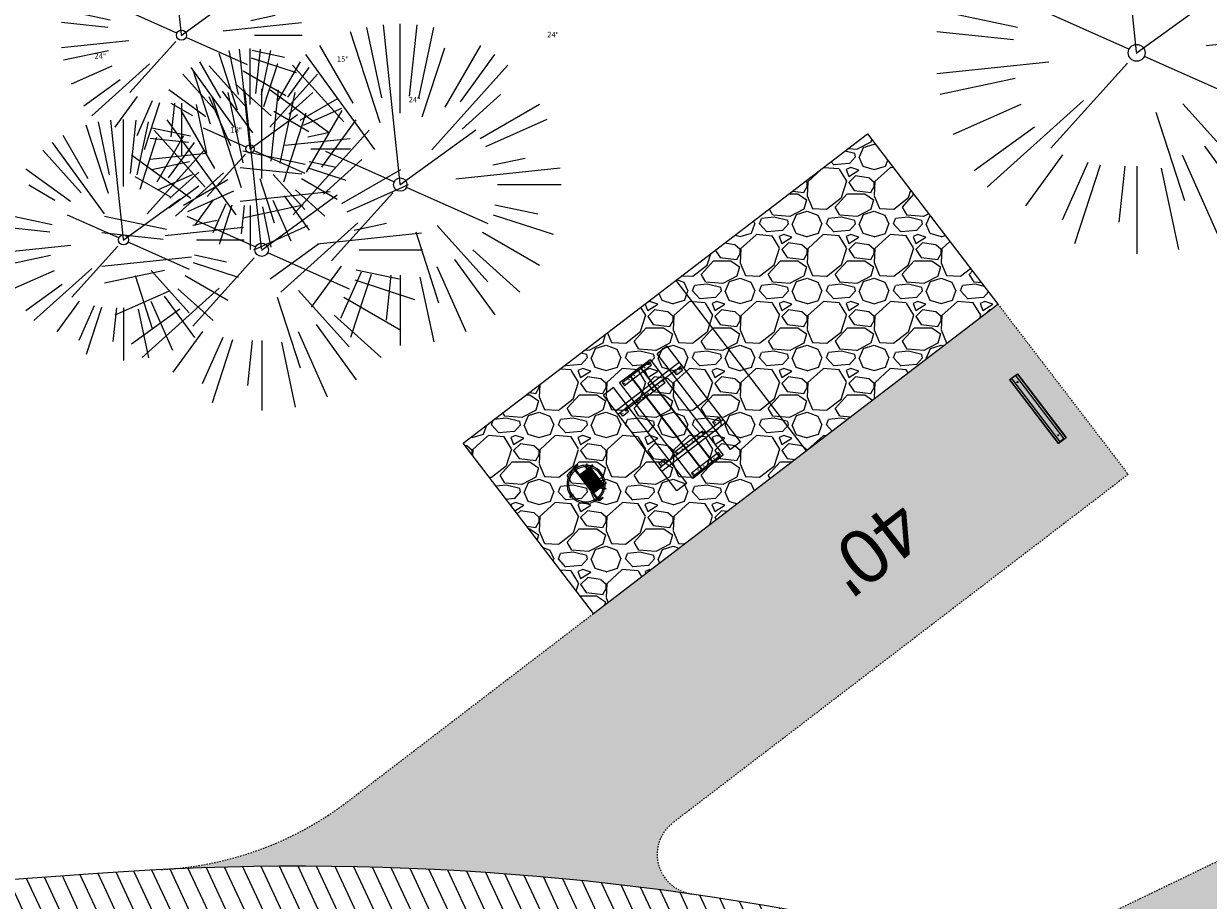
# Model space of a CAD drawing. Header units: feet. Extents: x 1134296 to 1140710, y 647902 to 649877.
# Tile 43 of 57: x 1134717 to 1134805, y 649015 to 649080. Entities that reach past the tile are written whole.
import ezdxf

# ---------------------------------------------------------------- set-up
doc = ezdxf.new("R2010")
doc.units = ezdxf.units.FT
doc.header["$MEASUREMENT"] = 0
doc.linetypes.add('RAD', pattern=[0.13, 0.08, -0.05])
for name, color, linetype, lineweight in [('-ANGLE-IRON', 8, 'Continuous', 25), ('V-SITE-VEGE', 55, 'Continuous', 18), ('V-SITE-VEGE-TEXT', 8, 'Continuous', 18)]:
    doc.layers.add(name, color=color, linetype=linetype, lineweight=lineweight)
for name, color, linetype in [('-BOLTS-LAGS-SCREWS', 7, 'Continuous'), ('-CONCRETE', 9, 'Continuous'), ('-HARDWARE', 7, 'Continuous'), ('-TIMBER', 5, 'Continuous'), ('C-CAMPSITE-PADS', 6, 'Continuous'), ('C-PRKG-ASPH', 8, 'Continuous'), ('C-PRKG-GRVL', 8, 'Continuous'), ('C-PRKG-WHEL-STOP', 9, 'Continuous'), ('C-ROAD-ASPHALT', 1, 'Continuous'), ('C-ROAD-GRVL', 1, 'RAD'), ('C-SWLK-GRVL-PATT', 8, 'Continuous'), ('G-XREF', 7, 'Continuous')]:
    doc.layers.add(name, color=color, linetype=linetype)
doc.styles.add('Arial', font='arial.ttf')
doc.styles.add('SEI-Dim & Leader', font='tahoma.ttf')
pattern_1 = [(37.50000000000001, (0, 0), (-0.06299335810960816, 1.926823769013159), [0, -1.52, 0, -1.7, 0, -1.625]), (7.499999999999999, (0, 0), (1.769776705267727, 2.82214606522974), [0, -0.82, 0, -1.37, 0, -0.525]), (327.5, (-1.23, 0), (3.114141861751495, 0.005659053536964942), [0, -0.5, 0, -1.8, 0, -2.35]), (317.5, (-1.23, 0), (3.006126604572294, 0.8776755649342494), [0, -0.25, 0, -1.18, 0, -1.35])]
pattern_2 = [(115, (0, 0), (-1.132884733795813, -0.5282728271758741), [])]

# ---------------------------------------------------------------- blocks, each defined once
blk = doc.blocks.new('V-SITE-VEGE-Coniferious Tree 2')
at = {"color": 0, "linetype": 'ByBlock'}
for p, q in [((-0.06264093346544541, 0.1926377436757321), (-0.1545378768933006, 0.4755369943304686)), ((-0.0574950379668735, 0.2703678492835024), (-0.1039851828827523, 0.4890788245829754)), ((-0.0003172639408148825, 0.0025937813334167), (-0.05229705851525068, 0.4972664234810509)), ((-3.601054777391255e-05, 0.2219193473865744), (-3.601054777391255e-05, 0.5000060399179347)), ((0.02890183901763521, 0.2753366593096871), (0.05222503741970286, 0.4972664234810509)), ((0.0571938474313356, 0.2692740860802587), (0.1039131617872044, 0.4890788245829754)), ((-0.1460065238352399, 0.2528363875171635), (-0.2500390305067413, 0.4330260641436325)), ((0.06850648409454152, 0.2109817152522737), (0.1382469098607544, 0.425630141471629)), ((0.139142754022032, 0.2410654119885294), (0.2499670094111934, 0.4330260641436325)), ((-0.07913071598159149, 0.1088658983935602), (-0.2939353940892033, 0.4045257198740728)), ((0.1868724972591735, 0.2572635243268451), (0.2938633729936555, 0.4045257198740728)), ((-0.1756943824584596, 0.1950752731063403), (-0.3346129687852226, 0.3715878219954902)), ((0.09777767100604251, 0.108636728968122), (0.3345409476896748, 0.3715878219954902)), ((-0.2201011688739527, 0.1598873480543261), (-0.4045617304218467, 0.2938993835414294)), ((0.1919663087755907, 0.1728666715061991), (0.3115823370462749, 0.2805763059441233)), ((0.2487690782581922, 0.143647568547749), (0.4329900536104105, 0.2500030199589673)), ((-0.2844040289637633, 0.1641894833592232), (-0.393144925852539, 0.2269610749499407)), ((0.2658942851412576, 0.1183972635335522), (0.4567507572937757, 0.2033670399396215)), ((-0.0009318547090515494, -0.0006770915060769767), (0.2349564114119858, 0.1707208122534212)), ((-0.2961437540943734, 0.06292784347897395), (-0.4891148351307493, 0.1039491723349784)), ((-0.01992166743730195, 0.008854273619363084), (-0.2318825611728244, 0.1032199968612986)), ((0.2872695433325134, 0.06106323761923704), (0.3884790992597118, 0.08257391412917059)), ((-0.3060292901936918, 0.03215663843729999), (-0.4973024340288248, 0.05226104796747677)), ((0.173080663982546, 0.01818771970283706), (0.497230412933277, 0.05226104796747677)), ((0.3024988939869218, 0), (0.4999700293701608, 0)), ((-0.2182782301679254, -0.02292736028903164), (-0.4973024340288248, -0.05226104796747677)), ((-0.02300503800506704, -0.02554197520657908), (-0.2137781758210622, -0.2373882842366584)), ((0.01849546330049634, -0.008260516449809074), (0.2719985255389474, -0.1211160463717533)), ((-0.302185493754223, -0.0642195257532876), (-0.4891148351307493, -0.1039491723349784)), ((0.2936342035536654, -0.06241742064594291), (0.4274066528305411, -0.09084484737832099)), ((0.2891445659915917, -0.09395946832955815), (0.4755009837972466, -0.1545018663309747)), ((-0.2881436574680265, -0.1282723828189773), (-0.4568227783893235, -0.2033670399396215)), ((-0.1320480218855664, -0.1188660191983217), (-0.3716238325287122, -0.3345769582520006)), ((0.04781873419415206, -0.1473038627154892), (0.1192466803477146, -0.3671294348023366)), ((0.1143820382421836, -0.1271057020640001), (0.2718110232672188, -0.301920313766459)), ((0.2555295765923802, -0.1475434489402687), (0.4329900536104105, -0.2500030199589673)), ((-0.254528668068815, -0.1848980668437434), (-0.4045617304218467, -0.2938993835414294)), ((0.2253521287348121, -0.2029399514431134), (0.3715518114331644, -0.3345769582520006)), ((0.1688618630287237, -0.2324611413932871), (0.2938633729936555, -0.4045257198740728)), ((-0.1842986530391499, -0.2536176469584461), (-0.2766747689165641, -0.3807650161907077)), ((0.1131111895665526, -0.2541280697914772), (0.2033310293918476, -0.4567867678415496)), ((-0.1213812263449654, -0.2725449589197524), (-0.1855903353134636, -0.4167758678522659)), ((-0.09098502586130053, -0.2799408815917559), (-0.1545378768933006, -0.4755369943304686)), ((-0.02966136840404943, -0.2817638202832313), (-0.04434904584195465, -0.4216092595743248)), ((-3.601054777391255e-05, -0.2817638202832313), (-3.601054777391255e-05, -0.5000060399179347)), ((0.06104806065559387, -0.2873055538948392), (0.1039131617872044, -0.4890788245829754))]:
    blk.add_line(p, q, dxfattribs=at)
blk.add_circle((-3.601054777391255e-05, 0), 0.02083358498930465)
blk = doc.blocks.new('C_XBASE-PACTOLA_02403811')
at = {"layer": 'V-SITE-VEGE'}
for p, xscale, yscale, zscale in [((1134799.621, 649077.804), 29.99963760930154, 29.99963760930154, 29.99963760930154), ((1134728.349, 649079.116), 17.99978256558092, 17.99978256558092, 17.99978256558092), ((1134733.468, 649070.628), 14.99981880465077, 14.99981880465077, 14.99981880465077), ((1134724.024, 649063.838), 17.99978256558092, 17.99978256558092, 17.99978256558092)]:
    blk.add_blockref('V-SITE-VEGE-Coniferious Tree 2', p, dxfattribs=dict(at, xscale=xscale, yscale=yscale, zscale=zscale))
at = {"layer": 'V-SITE-VEGE', "xscale": 23.99971008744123, "yscale": 23.99971008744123, "zscale": 23.99971008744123, "rotation": 8.537736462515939e-07}
for p in [(1134744.674, 649067.966), (1134734.334, 649063.103)]:
    blk.add_blockref('V-SITE-VEGE-Coniferious Tree 2', p, dxfattribs=at)
at = {"layer": 'V-SITE-VEGE-TEXT', "char_height": 0.4, "attachment_point": 7, "style": 'SEI-Dim & Leader'}
for s, insert in [('24"', (1134755.641125, 649078.966)), ('24"', (1134721.859125, 649077.362)), ('15"', (1134739.947453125, 649077.128)), ('24"', (1134745.301125, 649074.103)), ('18"', (1134731.99934375, 649071.838))]:
    blk.add_mtext(s, dxfattribs=dict(at, insert=insert))
blk = doc.blocks.new('Wheel_Stop')
for points in [[(-36, 6.75), (36, 6.75)], [(-36, -2.25), (-36, 6.75)], [(-35.625, 4.5), (-36, 6.75)], [(-35.625, 0), (-36, -2.25)], [(-35.955, 6.48), (35.955, 6.48)], [(-35.625, 4.5), (-35.625, 0)], [(-35.625, 4.5), (35.625, 4.5)], [(-35.625, 0), (35.625, 0)], [(35.625, 4.5), (36, 6.75)], [(35.625, 4.5), (35.625, 0)], [(35.625, 0), (36, -2.25)], [(36, -2.25), (36, 6.75)], [(-36, -2.25), (36, -2.25)], [(-35.955, -1.98), (35.955, -1.98)]]:
    blk.add_lwpolyline(points)
for centre in [(-30, 2.25), (30, 2.25)]:
    blk.add_circle(centre, 0.5)
blk = doc.blocks.new('10FT_Precast Table')
at = {"layer": '-ANGLE-IRON'}
for p, q in [((-28.53399626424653, 27.12499979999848), (-28.53399626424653, 33.62500020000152)), ((-28.53399626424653, 33.62500020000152), (-24.53403626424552, 33.62500020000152)), ((-24.53403626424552, 33.62500020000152), (-24.53403626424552, 27.12499979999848)), ((28.46604333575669, 27.12499979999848), (28.46604333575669, 33.62500020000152)), ((28.46604333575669, 33.62500020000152), (32.4660033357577, 33.62500020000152)), ((32.4660033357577, 33.62500020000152), (32.4660033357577, 27.12499979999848)), ((-24.53403626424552, 27.12499979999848), (-28.53399626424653, 27.12499979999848)), ((32.4660033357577, 27.12499979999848), (28.46604333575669, 27.12499979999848)), ((-49.49999999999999, 15.84066587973), (-52.49999999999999, 15.84066587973)), ((-52.49999999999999, 15.84066587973), (-52.49999999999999, -14.65933416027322)), ((-49.49999999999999, -14.65933416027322), (-49.49999999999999, 15.84066587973)), ((-25.53399626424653, 15.8406658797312), (-28.53399626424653, 15.8406658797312)), ((-28.53399626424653, 15.8406658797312), (-28.53399626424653, -14.65933416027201)), ((-25.53399626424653, -14.65933416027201), (-25.53399626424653, 15.8406658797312)), ((32.4660033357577, 15.84066587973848), (29.4660033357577, 15.84066587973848)), ((29.4660033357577, 15.84066587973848), (29.4660033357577, -14.65933416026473)), ((32.4660033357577, -14.65933416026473), (32.4660033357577, 15.84066587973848)), ((52.50000000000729, 15.8406658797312), (49.50000000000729, 15.8406658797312)), ((49.50000000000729, 15.8406658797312), (49.50000000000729, -14.65933416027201)), ((52.50000000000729, -14.65933416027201), (52.50000000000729, 15.8406658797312)), ((-52.49999999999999, -14.65933416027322), (-49.49999999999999, -14.65933416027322)), ((-28.53399626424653, -14.65933416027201), (-25.53399626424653, -14.65933416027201)), ((29.4660033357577, -14.65933416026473), (32.4660033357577, -14.65933416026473)), ((49.50000000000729, -14.65933416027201), (52.50000000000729, -14.65933416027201)), ((-28.53399626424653, -33.62500019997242), (-28.53399626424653, -27.12499979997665)), ((-28.53399626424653, -27.12499979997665), (-24.53403626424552, -27.12499979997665)), ((-24.53403626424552, -27.12499979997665), (-24.53403626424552, -33.62500019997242)), ((28.46604333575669, -33.62500019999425), (28.46604333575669, -27.1249997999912)), ((28.46604333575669, -27.1249997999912), (32.4660033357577, -27.1249997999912)), ((32.4660033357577, -27.1249997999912), (32.4660033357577, -33.62500019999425)), ((-24.53403626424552, -33.62500019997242), (-28.53399626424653, -33.62500019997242)), ((32.4660033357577, -33.62500019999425), (28.46604333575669, -33.62500019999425))]:
    blk.add_line(p, q, dxfattribs=at)
at = {"layer": '-BOLTS-LAGS-SCREWS'}
for centre in [(-26.53401626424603, 32.12500020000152), (30.46602333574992, 32.12500020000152), (-26.53401626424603, 28.62499979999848), (30.46602333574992, 28.62499979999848), (-50.99999999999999, 14.84066987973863), (-27.03399626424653, 14.84066987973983), (30.9660033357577, 14.84066987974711), (51.00000000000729, 14.84066987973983), (-50.99999999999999, 9.340670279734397), (-50.99999999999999, 3.340670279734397), (-27.03399626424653, 9.340670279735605), (-27.03399626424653, 3.340670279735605), (30.9660033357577, 9.34067027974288), (30.9660033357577, 3.340670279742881), (51.00000000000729, 9.340670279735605), (51.00000000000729, 3.340670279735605), (-50.99999999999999, -2.159338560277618), (-50.99999999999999, -8.159338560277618), (-27.03399626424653, -2.15933856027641), (-27.03399626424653, -8.15933856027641), (30.9660033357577, -2.159338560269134), (30.9660033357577, -8.159338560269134), (51.00000000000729, -2.15933856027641), (51.00000000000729, -8.15933856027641), (-50.99999999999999, -13.65933816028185), (-27.03399626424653, -13.65933816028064), (30.9660033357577, -13.65933816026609), (51.00000000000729, -13.65933816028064), (-26.53401626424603, -28.62499979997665), (30.46602333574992, -28.6249997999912), (-26.53401626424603, -32.12500019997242), (30.46602333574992, -32.12500019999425)]:
    blk.add_circle(centre, 0.15625000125, dxfattribs=at)
at = {"layer": '-CONCRETE'}
for p, q in [((-32.03399630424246, -35.99999999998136), (-32.03399630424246, 35.99999999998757)), ((-28.53399626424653, 35.99999999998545), (-28.53399626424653, 33.62500020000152)), ((32.4660033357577, 36), (32.4660033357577, 33.62500020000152)), ((35.96600337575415, -35.99999999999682), (35.96600337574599, 35.99999999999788)), ((-28.53399626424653, -27.12499979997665), (-28.53399626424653, 27.12499979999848)), ((32.4660033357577, -27.1249997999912), (32.4660033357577, 27.12499979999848)), ((-28.53399626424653, -35.99999999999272), (-28.53399626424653, -33.62500019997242)), ((32.4660033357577, -33.62500019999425), (32.4660033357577, -36))]:
    blk.add_line(p, q, dxfattribs=at)
at = {"layer": '-TIMBER'}
for p, q in [((-53.99999999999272, 24.74999999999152), (-54, 35.99999999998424)), ((-54, 35.99999999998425), (54, 36.0000000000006)), ((54.00000000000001, 24.75000000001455), (54.00000000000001, 36)), ((-54, 24.74999999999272), (53.99999999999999, 24.74999999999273)), ((-53.99999999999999, 6.465667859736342), (-53.99999999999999, 17.71566785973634)), ((-53.99999999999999, 17.71566785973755), (54, 17.71566785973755)), ((54.00000000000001, 17.71566785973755), (54.00000000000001, 6.46566785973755)), ((-53.99999999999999, 6.46566785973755), (54, 6.46566785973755)), ((-53.99999999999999, -5.034336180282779), (-53.99999999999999, 6.215667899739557)), ((-53.99999999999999, 6.215667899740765), (54, 6.215667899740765)), ((54.00000000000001, 6.215667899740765), (54.00000000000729, -5.034336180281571)), ((54.00000000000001, -5.034336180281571), (-53.99999999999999, -5.034336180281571)), ((-53.99999999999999, -16.53433614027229), (-53.99999999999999, -5.28433614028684)), ((54.00000000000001, -5.284336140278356), (-53.99999999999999, -5.284336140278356)), ((54.00000000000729, -5.28433614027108), (54.00000000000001, -16.53433614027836)), ((54.00000000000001, -16.53433614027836), (-53.99999999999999, -16.53433614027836)), ((-54, -35.99999999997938), (-53.99999999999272, -24.74999999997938)), ((-54, -24.74999999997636), (53.99999999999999, -24.75000000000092)), ((54.00000000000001, -36), (54.00000000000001, -24.75)), ((-54, -35.99999999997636), (53.99999999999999, -36.00000000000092))]:
    blk.add_line(p, q, dxfattribs=at)
blk = doc.blocks.new('*X386')
at = {"color": 0}
for p, q in [((146.0622026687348, 353.5980429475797), (146.1426743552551, 353.6785146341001)), ((146.0622026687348, 352.8909361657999), (146.8122026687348, 353.6409361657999)), ((146.0622026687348, 352.5373827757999), (146.8122026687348, 353.2873827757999)), ((146.0622026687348, 351.8302759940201), (146.8122026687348, 352.5802759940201)), ((146.0622026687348, 351.4767226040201), (146.8122026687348, 352.2267226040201)), ((146.0622026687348, 350.7696158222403), (146.8122026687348, 351.5196158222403)), ((146.3246548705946, 350.6785146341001), (146.8122026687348, 351.1660624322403))]:
    blk.add_line(p, q, dxfattribs=at)
blk = doc.blocks.new('Pilot Rocks FS-30_18_PA')
at = {"layer": '-HARDWARE'}
for p, q in [((-8.817777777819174, 0.04421580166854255), (-17.86666666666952, 0.04421580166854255)), ((-17.86666666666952, 0.04421580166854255), (-12.77892653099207, 0.04421580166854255)), ((-10.20000000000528, 0.04421580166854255), (10.19999999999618, 0.04421580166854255)), ((8.817777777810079, 0.04421580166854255), (17.86666666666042, 0.04421580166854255)), ((12.77892653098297, 0.04421580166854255), (17.86666666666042, 0.04421580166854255)), ((-18.93333333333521, -4.555784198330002), (-18.93333333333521, -1.355784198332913)), ((-18.93333333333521, -1.355784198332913), (-18.86666666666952, -1.355784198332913)), ((-18.86666666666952, -1.355784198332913), (-18.86666666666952, -0.9557841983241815)), ((-18.86666666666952, -1.355784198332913), (-18.86666666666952, -0.9557841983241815)), ((-18.20000000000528, -1.355784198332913), (-18.20000000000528, -0.9557841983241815)), ((-18.20000000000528, -0.9557841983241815), (-18.20000000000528, -1.355784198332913)), ((-18.20000000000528, -1.355784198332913), (-18.13333333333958, -1.355784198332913)), ((-18.13333333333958, -1.355784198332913), (-18.13333333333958, -4.555784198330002)), ((-8.817777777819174, -0.6224508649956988), (-17.86666666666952, -0.6224508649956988)), ((-13.33940419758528, -0.6224508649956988), (-17.86666666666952, -0.6224508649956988)), ((-10.20000000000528, -0.6224508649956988), (10.19999999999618, -0.6224508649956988)), ((-10.20000000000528, -0.6224508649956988), (-10.20000000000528, -11.31238912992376)), ((-9.533333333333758, -0.6224508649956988), (-9.533333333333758, -11.31238912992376)), ((-8.817777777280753, -0.6224508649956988), (-8.817777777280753, -11.64572246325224)), ((-8.284444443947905, -0.6224508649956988), (-8.284444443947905, -11.64572246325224)), ((-7.502222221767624, -0.6224508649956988), (-7.502222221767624, -11.64572246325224)), ((-6.9688888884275, -0.6224508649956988), (-6.9688888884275, -11.64572246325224)), ((-6.18666666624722, -0.6224508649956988), (-6.18666666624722, -11.64572246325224)), ((-5.653333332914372, -0.6224508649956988), (-5.653333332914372, -11.64572246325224)), ((-4.871111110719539, -0.6224508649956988), (-4.871111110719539, -11.64572246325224)), ((-4.337777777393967, -0.6224508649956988), (-4.337777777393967, -11.64572246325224)), ((-3.555555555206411, -0.6224508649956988), (-3.555555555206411, -11.64572246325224)), ((-3.022222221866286, -0.6224508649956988), (-3.022222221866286, -11.64572246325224)), ((-2.23999999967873, -0.6224508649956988), (-2.23999999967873, -11.64572246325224)), ((-1.706666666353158, -0.6224508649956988), (-1.706666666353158, -11.64572246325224)), ((-0.9244444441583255, -0.6224508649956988), (-0.9244444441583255, -11.64572246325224)), ((-0.3911111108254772, -0.6224508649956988), (-0.3911111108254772, -11.64572246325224)), ((0.3911111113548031, -0.6224508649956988), (0.3911111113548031, -11.64572246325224)), ((0.9244444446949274, -0.6224508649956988), (0.9244444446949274, -11.64572246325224)), ((1.706666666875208, -0.6224508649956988), (1.706666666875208, -11.64572246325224)), ((2.240000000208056, -0.6224508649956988), (2.240000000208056, -11.64572246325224)), ((3.022222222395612, -0.6224508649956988), (3.022222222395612, -11.64572246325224)), ((3.555555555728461, -0.6224508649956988), (3.555555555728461, -11.64572246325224)), ((4.337777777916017, -0.6224508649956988), (4.337777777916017, -11.64572246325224)), ((4.871111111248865, -0.6224508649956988), (4.871111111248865, -11.64572246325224)), ((5.653333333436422, -0.6224508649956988), (5.653333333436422, -11.64572246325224)), ((6.18666666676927, -0.6224508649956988), (6.18666666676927, -11.64572246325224)), ((6.968888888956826, -0.6224508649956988), (6.968888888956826, -11.64572246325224)), ((7.502222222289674, -0.6224508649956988), (7.502222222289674, -11.64572246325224)), ((8.28444444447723, -0.6224508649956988), (8.28444444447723, -11.64572246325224)), ((8.817777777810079, -0.6224508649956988), (8.817777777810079, -11.64572246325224)), ((17.86666666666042, -0.6224508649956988), (8.817777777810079, -0.6224508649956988)), ((9.533333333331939, -0.6224508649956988), (9.533333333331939, -11.31238912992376)), ((10.19999999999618, -0.6224508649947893), (10.19999999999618, -11.31238912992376)), ((18.13333333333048, -4.555784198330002), (18.13333333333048, -1.355784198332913)), ((18.13333333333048, -1.355784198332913), (18.19999999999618, -1.355784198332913)), ((18.93333333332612, -4.555784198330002), (18.13333333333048, -4.555784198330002)), ((18.19999999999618, -1.355784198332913), (18.19999999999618, -0.9557841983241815)), ((18.19999999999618, -1.355784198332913), (18.19999999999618, -0.9557841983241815)), ((18.86666666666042, -1.355784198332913), (18.86666666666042, -0.9557841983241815)), ((18.86666666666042, -0.9557841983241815), (18.86666666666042, -1.355784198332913)), ((18.86666666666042, -1.355784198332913), (18.93333333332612, -1.355784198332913)), ((18.93333333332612, -1.355784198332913), (18.93333333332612, -4.555784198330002)), ((-10.20000000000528, -11.31238912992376), (-10.20000000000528, -14.84572246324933)), ((-10.20000000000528, -13.68324198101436), (-10.20000000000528, -14.84572246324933)), ((-9.533333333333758, -11.31238912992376), (-9.533333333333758, -14.84572246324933)), ((-9.533333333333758, -11.64572246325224), (9.533333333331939, -11.64572246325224)), ((-9.533333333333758, -12.31238912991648), (9.533333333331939, -12.31238912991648)), ((-9.533333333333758, -14.84572246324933), (-9.533333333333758, -14.47618734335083)), ((9.533333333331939, -11.31238912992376), (9.533333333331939, -14.84572246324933)), ((9.533333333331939, -14.47618734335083), (9.533333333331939, -14.84572246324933)), ((10.19999999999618, -11.31238912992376), (10.19999999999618, -14.84572246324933)), ((10.19999999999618, -14.84572246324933), (10.19999999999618, -13.68324198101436))]:
    blk.add_line(p, q, dxfattribs=at)
at = {"layer": '-HARDWARE', "flags": 128}
for points in [[(0.04426932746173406, 18.18944163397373, 1), (-0.6223972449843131, 18.18908719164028), (-0.6206959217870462, 14.98908764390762, 1), (0.04597065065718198, 14.98944208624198), (0.04426932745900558, 18.18944163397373)], [(-11.77825193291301, -8.933957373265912, -1), (-11.29140720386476, -9.3893985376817), (-13.47752479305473, -11.72625323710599, -1), (-13.96436952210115, -11.27081207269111), (-11.77825193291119, -8.93395737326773)], [(11.77825193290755, -8.933957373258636, 1), (11.29140720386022, -9.389398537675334), (13.47752479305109, -11.72625323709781, 1), (13.96436952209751, -11.27081207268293), (11.77825193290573, -8.933957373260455)]]:
    blk.add_lwpolyline(points, format="xyb", dxfattribs=at)
at = {"layer": '-HARDWARE'}
for points in [[(-18.93333333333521, -4.555784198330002), (-18.93333333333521, -1.355784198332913), (-18.13333333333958, -1.355784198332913), (-18.13333333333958, -4.555784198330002)], [(-7.502222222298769, -11.64572246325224), (-8.28444444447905, -11.64572246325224), (-8.28444444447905, -0.6224508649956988), (-7.502222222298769, -0.6224508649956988)], [(-6.186666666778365, -11.64572246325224), (-6.968888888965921, -11.64572246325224), (-6.968888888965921, -0.6224508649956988), (-6.186666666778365, -0.6224508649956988)], [(-4.87111111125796, -11.64572246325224), (-5.653333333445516, -11.64572246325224), (-5.653333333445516, -0.6224508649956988), (-4.87111111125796, -0.6224508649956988)], [(-3.555555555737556, -11.64572246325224), (-4.337777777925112, -11.64572246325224), (-4.337777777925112, -0.6224508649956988), (-3.555555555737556, -0.6224508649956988)], [(-2.240000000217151, -11.64572246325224), (-3.022222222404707, -11.64572246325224), (-3.022222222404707, -0.6224508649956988), (-2.240000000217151, -0.6224508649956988)], [(-0.9244444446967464, -11.64572246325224), (-1.706666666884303, -11.64572246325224), (-1.706666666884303, -0.6224508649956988), (-0.9244444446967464, -0.6224508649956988)], [(-0.3911111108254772, -11.64572246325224), (0.3911111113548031, -11.64572246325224), (0.3911111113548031, -0.6224508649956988), (-0.3911111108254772, -0.6224508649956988)], [(0.9244444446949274, -11.64572246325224), (1.706666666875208, -11.64572246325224), (1.706666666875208, -0.6224508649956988), (0.9244444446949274, -0.6224508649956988)], [(2.240000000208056, -11.64572246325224), (3.022222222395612, -11.64572246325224), (3.022222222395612, -0.6224508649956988), (2.240000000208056, -0.6224508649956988)], [(3.555555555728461, -11.64572246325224), (4.337777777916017, -11.64572246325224), (4.337777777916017, -0.6224508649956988), (3.555555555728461, -0.6224508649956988)], [(4.871111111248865, -11.64572246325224), (5.653333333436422, -11.64572246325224), (5.653333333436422, -0.6224508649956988), (4.871111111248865, -0.6224508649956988)], [(6.18666666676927, -11.64572246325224), (6.968888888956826, -11.64572246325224), (6.968888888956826, -0.6224508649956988), (6.18666666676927, -0.6224508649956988)], [(7.502222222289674, -11.64572246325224), (8.28444444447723, -11.64572246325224), (8.28444444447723, -0.6224508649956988), (7.502222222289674, -0.6224508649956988)], [(18.93333333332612, -4.555784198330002), (18.93333333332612, -1.355784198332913), (18.13333333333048, -1.355784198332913), (18.13333333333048, -4.555784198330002)]]:
    blk.add_lwpolyline(points, close=True, dxfattribs=at)
for centre, radius, start, end in [((0, 9.094947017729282e-13), 17.06666666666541, 0.1484403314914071, 179.8515596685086), ((0, 0), 15.73333333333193, 0.1610200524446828, 179.8389799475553), ((-17.86666666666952, -0.9557841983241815), 1, 90, 180), ((-17.86666666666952, -0.9557841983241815), 1, 90, 180), ((17.86666666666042, -0.9557841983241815), 1, 0, 90), ((17.86666666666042, -0.9557841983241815), 1, 0, 90), ((-17.86666666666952, -0.9557841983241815), 0.3333333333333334, 90, 180), ((-17.86666666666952, -0.9557841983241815), 0.3333333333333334, 90, 180), ((0, 9.094947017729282e-13), 17.06666666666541, 182.0901397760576, 220.7490543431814), ((0, 0), 15.73333333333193, 182.2673591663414, 220.2247561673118), ((-9.094947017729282e-13, 1.818989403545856e-12), 15.73333333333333, 220.2247561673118, 229.5860659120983), ((-9.094947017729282e-13, 1.818989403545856e-12), 15.73333333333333, 310.4139340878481, 319.7752438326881), ((0, 0), 15.73333333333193, 319.7752438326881, 357.7326408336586), ((0, 9.094947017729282e-13), 17.06666666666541, 319.2509456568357, 357.9098602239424), ((17.86666666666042, -0.9557841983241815), 0.3333333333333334, 0, 90), ((17.86666666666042, -0.9557841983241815), 0.3333333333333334, 0, 90), ((-9.094947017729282e-13, 1.818989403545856e-12), 17.06666666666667, 220.7490543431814, 233.2977773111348), ((-9.866666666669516, -11.64572246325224), 0.3333333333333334, 0, 180), ((-9.866666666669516, -14.84572246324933), 0.3333333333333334, 180, 0), ((-9.866666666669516, -14.84572246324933), 0.3333333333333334, 180, 0), ((-9.094947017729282e-13, 1.818989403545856e-12), 15.73333333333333, 232.7040475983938, 307.2959524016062), ((-9.094947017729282e-13, 1.818989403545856e-12), 17.06666666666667, 236.0413981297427, 303.9586018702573), ((9.866666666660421, -11.64572246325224), 0.3333333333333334, 0, 180), ((9.866666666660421, -14.84572246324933), 0.3333333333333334, 180, 0), ((9.866666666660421, -14.84572246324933), 0.3333333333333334, 180, 0), ((-6.821210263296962e-11, 6.548361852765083e-11), 17.06666666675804, 306.7022226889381, 319.2509456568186)]:
    blk.add_arc(centre, radius, start, end, dxfattribs=at)
at = {"layer": '-HARDWARE', "rotation": 180}
for p, xscale, yscale, zscale in [((137.6663495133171, 372.583162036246), 1.066666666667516, 1.066666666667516, 1.066666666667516), ((-137.6663495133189, 372.583162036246), -1.066666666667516, 1.066666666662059, 1.066666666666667)]:
    blk.add_blockref('*X386', p, dxfattribs=dict(at, xscale=xscale, yscale=yscale, zscale=zscale))
blk = doc.blocks.new('C_PBASE-PACTOLA_02403811')
at = {"layer": 'C-CAMPSITE-PADS'}
for points in [[(1134759.087965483, 649035.9522083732), (1134749.365789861, 649048.6596590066), (1134779.545985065, 649071.7498260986), (1134789.268160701, 649059.042375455)], [(1134759.087965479, 649035.952208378), (1134789.268160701, 649059.0423754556)]]:
    blk.add_lwpolyline(points, dxfattribs=at)
at = {"layer": 'C-ROAD-ASPHALT'}
blk.add_lwpolyline([(1134609.502741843, 649004.1715281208, -0.08481675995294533), (1134717.918854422, 649151.0643979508), (1134791.743864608, 649222.0439889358, -0.04164346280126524), (1134816.518779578, 649242.1816391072), (1134837.543218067, 649256.5428028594, -0.2654684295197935), (1134923.566161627, 649263.4658695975), (1134945.862647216, 649253.0055803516, -0.03670103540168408), (1135008.742528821, 649217.6654234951), (1135070.901654, 649176.4593855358, -0.3025232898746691), (1135097.532652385, 649113.0929439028), (1135091.831089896, 649083.3959326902, -0.0492726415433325), (1135086.690765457, 649066.0532714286), (1135029.43531187, 648925.4119419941, -0.009218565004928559), (1135022.286728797, 648908.7392420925), (1134970.105907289, 648792.9779079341, 0.09466954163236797), (1134957.786175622, 648834.7349342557), (1134921.92741579, 648904.3472810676, 0.300313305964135), (1134722.086161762, 649016.5601342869), (1134632.500993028, 649010.1122188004, 0.09071439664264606)], format="xyb", close=True, dxfattribs=at)
at = {"layer": 'C-ROAD-GRVL', "flags": 128}
for points in [[(1134789.268160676, 649059.0423754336), (1134798.990336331, 649046.334924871)], [(1134798.990336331, 649046.334924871), (1134765.037616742, 649020.3584869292)]]:
    blk.add_lwpolyline(points, dxfattribs=at)
for points in [[(1134726.835027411, 649016.8473851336, 0.1521844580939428), (1134740.801965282, 649021.9620139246), (1134759.087965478, 649035.9522083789)], [(1134782.201150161, 649012.1301081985, 0.1688365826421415), (1134798.507401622, 649014.0226916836), (1134826.751884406, 649027.6686418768)], [(1134766.436228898, 649015.0059959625, -0.6647162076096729), (1134765.037616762, 649020.3584869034)]]:
    blk.add_lwpolyline(points, format="xyb", dxfattribs=at)
at = {"layer": 'Defpoints', "flags": 128}
blk.add_lwpolyline([(1134774.972278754, 649048.1049278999), (1134765.250103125, 649060.8123785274)], dxfattribs=at)
at = {"layer": '-HARDWARE', "xscale": 0.08333333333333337, "yscale": 0.08333333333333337, "zscale": 0.08333333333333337, "rotation": 127.4187642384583}
blk.add_blockref('Pilot Rocks FS-30_18_PA', (1134758.533291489, 649045.600670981), dxfattribs=at)
at = {"xscale": 0.0833333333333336, "yscale": 0.0833333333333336, "zscale": 0.0833333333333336, "rotation": 127.4187642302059}
blk.add_blockref('10FT_Precast Table', (1134764.94878912, 649050.5090193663), dxfattribs=at)
at = {"layer": 'C-PRKG-WHEL-STOP', "xscale": 0.08333333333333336, "yscale": 0.08333333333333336, "zscale": 0.08333333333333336, "rotation": 307.4187642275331}
blk.add_blockref('Wheel_Stop', (1134792.094070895, 649051.1315829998), dxfattribs=at)
at = {"layer": 'C-CAMPSITE-PADS', "style": 'Arial'}
blk.add_text("40'", height=4, rotation=217.9144239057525, dxfattribs=at).set_placement((1134781.72403733, 649044.6815385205))
blk = doc.blocks.new('C_PHTCH-PACTOLA_02403811')
at = {"layer": 'C-PRKG-ASPH'}
h = blk.add_hatch(dxfattribs=at)
h.set_pattern_fill('ANSI31', color=256, scale=10, angle=70)
h.set_pattern_definition(pattern_2)
edge = h.paths.add_edge_path(flags=16)
edge.add_arc((1135093.567290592, 648760.3570235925), 541.9999999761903, 143.5703577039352, 153.2664360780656, ccw=False)
edge.add_arc((1135093.567290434, 648760.3570237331), 541.9999997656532, 133.8742793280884, 143.5703577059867, ccw=False)
edge.add_line((1134717.918854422, 649151.0643979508), (1134791.743864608, 649222.0439889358))
edge.add_arc((1134924.814897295, 649083.6384245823), 191.9999999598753, 124.33581191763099, 133.8742793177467, ccw=False)
edge.add_line((1134816.518779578, 649242.1816391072), (1134837.543218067, 649256.5428028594))
edge.add_arc((1134886.614896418, 649184.7029087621), 87.00000000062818, 64.86660358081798, 124.33581191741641, ccw=False)
edge.add_line((1134923.566161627, 649263.4658695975), (1134945.862647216, 649253.0055803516))
edge.add_arc((1134736.896871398, 648807.5874571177), 491.9999999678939, 56.45911934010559, 64.86660355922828, ccw=False)
edge.add_line((1135008.742528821, 649217.6654234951), (1135070.901654, 649176.4593855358))
edge.add_arc((1135036.644680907, 649124.7828938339), 62.00000000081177, -10.868034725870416, 56.45911933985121, ccw=False)
edge.add_line((1135097.532652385, 649113.0929439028), (1135091.831089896, 649083.3959326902))
edge.add_arc((1135001.481196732, 649100.7423100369), 92.00000001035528, 337.8486329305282, 349.13196525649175, ccw=False)
edge.add_line((1135086.690765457, 649066.0532714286), (1135029.43531187, 648925.4119419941))
edge.add_arc((1134573.749357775, 649110.9228871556), 491.9999995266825, 335.73595333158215, 337.84863296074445, ccw=False)
edge.add_line((1135022.286728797, 648908.7392420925), (1134970.105907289, 648792.9779079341))
edge.add_line((1134970.105907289, 648792.9779079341), (1134955.070696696, 648759.622817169))
edge.add_arc((1134506.533324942, 648961.8064625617), 492.0000003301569, 331.3465562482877, 335.7359533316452, ccw=False)
edge.add_line((1134938.281078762, 648725.8872446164), (1134902.771388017, 648660.9021647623))
edge.add_arc((1134778.161263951, 648728.9926705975), 142.0000000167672, 305.95733191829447, 331.34655630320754, ccw=False)
edge.add_line((1134861.541195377, 648614.0501326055), (1134757.483908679, 648538.5664206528))
edge.add_arc((1134835.579196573, 648430.9089730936), 133.0000000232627, 125.9573319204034, 166.4171722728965)
edge.add_arc((1134672.277915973, 648470.363906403), 35.00000000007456, 244.10855969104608, 346.41717227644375, ccw=False)
edge.add_arc((1134691.461854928, 648509.9128519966), 78.95614352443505, 214.9055155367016, 244.1168481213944, ccw=False)
edge.add_line((1134626.710174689, 648464.732186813), (1134623.062749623, 648469.9579645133))
edge.add_arc((1134821.506139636, 648608.4650796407), 241.9999999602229, 191.1167612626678, 214.9138039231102, ccw=False)
edge.add_line((1134584.046954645, 648561.8052956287), (1134566.403948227, 648651.5934078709))
edge.add_arc((1135049.172208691, 648746.4554480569), 491.9999999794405, 187.9519260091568, 191.1167612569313, ccw=False)
edge.add_line((1134561.903038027, 648678.391101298), (1134552.825444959, 648743.3771249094))
edge.add_arc((1134842.017716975, 648783.7730382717), 292.0000000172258, 166.3961174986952, 187.9519260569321, ccw=False)
edge.add_line((1134558.209758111, 648852.4537669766), (1134566.77306571, 648887.8397463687))
edge.add_arc((1135093.567290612, 648760.357023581), 542.0000000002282, 158.0478401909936, 166.396117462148, ccw=False)
edge.add_arc((1135093.567290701, 648760.357023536), 542.0000000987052, 153.2664360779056, 158.0478401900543, ccw=False)
edge = h.paths.add_edge_path()
edge.add_line((1134664.934415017, 648091.0186503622), (1134641.753924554, 648097.236757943))
edge.add_arc((1135131.441785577, 647965.8792352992), 506.9999999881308, 154.1154939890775, 164.9840567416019, ccw=False)
edge.add_arc((1135131.44177555, 647965.8792402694), 506.9999887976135, 153.4314984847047, 154.115493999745, ccw=False)
edge.add_arc((1134241.513528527, 648410.9103548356), 488.0000000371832, 333.4314984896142, 338.6383717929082)
edge.add_line((1134695.987914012, 648233.1548120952), (1134704.112198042, 648253.9264793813))
edge.add_arc((1134529.027803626, 648322.4060737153), 188.0000000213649, 338.6383717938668, 377.1954705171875)
edge.add_arc((1134651.306425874, 648360.2470375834), 60.00000000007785, 17.1954705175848, 74.97265706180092)
edge.add_line((1134666.863224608, 648418.1951696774), (1134661.500576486, 648419.8056636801))
edge.add_arc((1134691.489318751, 648509.9450223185), 94.99699278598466, 223.9418846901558, 251.5980721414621, ccw=False)
edge.add_arc((1134691.535842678, 648509.9839590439), 95.05751145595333, 214.9165962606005, 223.9393241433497, ccw=False)
edge.add_line((1134613.590003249, 648455.5746160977), (1134609.942525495, 648460.8004692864))
edge.add_arc((1134821.506139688, 648608.4650796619), 258.0000000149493, 191.1167612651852, 214.9138039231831, ccw=False)
edge.add_line((1134568.347173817, 648558.7203512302), (1134550.704167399, 648648.5084634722))
edge.add_arc((1135049.172208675, 648746.4554480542), 507.9999999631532, 187.9519260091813, 191.1167612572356, ccw=False)
edge.add_line((1134546.056886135, 648676.177626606), (1134536.979293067, 648741.163650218))
edge.add_arc((1134842.01771694, 648783.7730382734), 307.9999999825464, 166.3961174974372, 187.9519260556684, ccw=False)
edge.add_line((1134542.658637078, 648856.2170945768), (1134551.221944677, 648891.6030739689))
edge.add_arc((1135093.567290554, 648760.3570237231), 557.9999999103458, 163.9213237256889, 166.3961174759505, ccw=False)
edge.add_arc((1134538.177323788, 648920.4382053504), 19.99999999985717, 343.9213237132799, 402.7699397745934)
edge.add_line((1134552.859048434, 648934.0193305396), (1134533.446357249, 648955.005204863))
edge.add_arc((1135093.567290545, 648760.3570234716), 592.9783928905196, 146.0187423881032, 160.8370986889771, ccw=False)
edge.add_line((1134601.857481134, 649091.7855040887), (1134616.582948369, 649064.0343807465))
edge.add_arc((1134620.999668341, 649066.3780071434), 5.000000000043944, 207.9515834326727, 327.0740857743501)
edge.add_arc((1135093.567290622, 648760.3570235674), 558.0000000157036, 133.8742793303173, 147.0740857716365, ccw=False)
edge.add_line((1134706.829601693, 649162.5981949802), (1134780.654611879, 649233.5777859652))
edge.add_arc((1134924.814897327, 649083.6384245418), 208.0000000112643, 124.3358119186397, 133.8742793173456, ccw=False)
edge.add_line((1134807.494103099, 649255.3935736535), (1134828.518541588, 649269.7547374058))
edge.add_arc((1134886.614896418, 649184.7029087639), 102.9999999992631, 64.86660357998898, 124.33581191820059, ccw=False)
edge.add_line((1134930.361796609, 649277.9510118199), (1134952.658282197, 649267.4907225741))
edge.add_arc((1134736.896871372, 648807.5874570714), 508.0000000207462, 56.4591193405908, 64.86660355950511, ccw=False)
edge.add_line((1135017.583038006, 649231.0012923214), (1135079.742163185, 649189.7952543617))
edge.add_arc((1135036.644680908, 649124.782893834), 77.99999999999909, -10.868034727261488, 56.45911934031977, ccw=False)
edge.add_line((1135113.245677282, 649110.0761826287), (1135107.544114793, 649080.3791714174))
edge.add_arc((1135001.481196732, 649100.7423100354), 108.0000000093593, 337.84863293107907, 349.131965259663, ccw=False)
edge.add_line((1135101.509820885, 649060.0203951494), (1135044.254367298, 648919.3790657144))
edge.add_arc((1134573.749357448, 649110.9228872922), 507.9999998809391, 335.7359533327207, 337.84863295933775, ccw=False)
edge.add_line((1135036.873309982, 648902.1641641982), (1134969.657277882, 648753.0477392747))
edge.add_arc((1134506.53332524, 648961.8064624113), 507.9999999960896, 331.346556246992, 335.73595333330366, ccw=False)
edge.add_line((1134952.321656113, 648718.215074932), (1134916.811965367, 648653.2299950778))
edge.add_arc((1134778.161263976, 648728.9926705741), 157.9999999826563, 305.9573319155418, 331.3465563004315, ccw=False)
edge.add_line((1134870.936117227, 648601.0988607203), (1134766.878830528, 648525.6151487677))
edge.add_arc((1134835.579196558, 648430.9089731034), 117.0000000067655, 125.9573319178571, 162.264860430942)
edge.add_arc((1134752.713885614, 648457.4106757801), 29.99999999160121, 162.264860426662, 196.8024120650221)
edge.add_arc((1134835.579196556, 648430.9089731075), 113.0000000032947, 170.9217318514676, 197.5476736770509)
edge.add_line((1134727.837491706, 648396.8395581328), (1134731.162683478, 648386.3239143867))
edge.add_arc((1134529.027802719, 648322.4060734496), 212.0000009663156, 11.340079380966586, 17.54767372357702, ccw=False)
edge.add_arc((1134529.055568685, 648322.403813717), 211.9732215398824, -20.64909134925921, 11.342153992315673, ccw=False)
edge.add_arc((1134759.869013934, 648235.3149369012), 34.72371615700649, 159.1871917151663, 239.4135572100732)
edge.add_line((1134742.200276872, 648205.422593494), (1134709.513, 648185.696))
edge.add_line((1134709.513, 648185.696), (1134698.996135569, 648181.0065459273))
edge.add_arc((1135131.441785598, 647965.8792352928), 483.0000000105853, 153.5511843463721, 164.9840567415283)
h = blk.add_hatch(dxfattribs=at)
h.set_pattern_fill('ANSI31', color=256, scale=10, angle=70)
h.set_pattern_definition(pattern_2)
edge = h.paths.add_edge_path()
edge.add_arc((1134528.118781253, 648951.5747513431), 468.1169545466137, 332.7082799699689, 335.7919468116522)
edge.add_line((1134955.070696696, 648759.622817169), (1134970.105907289, 648792.9779079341))
edge.add_arc((1134854.663832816, 648781.6144823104), 116.0000000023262, 5.621742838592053, 27.25393242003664)
edge.add_line((1134957.786175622, 648834.7349342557), (1134921.92741579, 648904.3472810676))
edge.add_arc((1134737.018387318, 648809.0968155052), 208.0000000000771, 27.25393242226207, 94.11677930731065)
edge.add_line((1134722.086161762, 649016.5601342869), (1134632.500993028, 649010.1122188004))
edge.add_arc((1134637.239103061, 648944.282511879), 66.00000000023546, 94.1167793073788, 114.8502392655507)
edge.add_arc((1135093.567290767, 648760.3570235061), 542.000000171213, 153.2664360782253, 158.047840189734)
edge.add_arc((1134637.23910306, 648944.2825118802), 49.99999999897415, 94.11677930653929, 158.0478401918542, ccw=False)
edge.add_line((1134633.649625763, 648994.1535019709), (1134723.234794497, 649000.6014174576))
edge.add_arc((1134737.018387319, 648809.0968155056), 191.9999999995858, 27.25393242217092, 94.1167793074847, ccw=False)
edge.add_line((1134907.703644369, 648897.0203221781), (1134943.5624042, 648827.4079753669))
edge.add_arc((1134854.663832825, 648781.6144823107), 99.99999999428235, -26.539358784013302, 27.253932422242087, ccw=False)
at = {"layer": 'C-PRKG-GRVL'}
h = blk.add_hatch(dxfattribs=at)
h.set_pattern_fill('AR-SAND', color=256)
h.set_pattern_definition(pattern_1)
edge = h.paths.add_edge_path()
edge.add_line((1134740.801965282, 649021.9620139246), (1134789.268160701, 649059.0423754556))
edge.add_line((1134789.268160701, 649059.0423754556), (1134798.990336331, 649046.334924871))
edge.add_line((1134798.990336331, 649046.334924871), (1134765.037616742, 649020.3584869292))
edge.add_arc((1134766.860524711, 649017.9758399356), 3.000000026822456, 127.4187648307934, 261.8692852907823)
edge.add_arc((1134737.018387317, 648809.0968155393), 207.99999996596, 81.8692856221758, 92.80623501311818)
edge.add_arc((1134725.611065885, 649041.8174055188), 24.99999999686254, 272.8062350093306, 307.4187642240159)
h = blk.add_hatch(dxfattribs=at)
h.set_pattern_fill('AR-SAND', color=256)
h.set_pattern_definition(pattern_1)
edge = h.paths.add_edge_path()
edge.add_line((1134798.507401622, 649014.0226916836), (1134860.967778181, 649044.1996010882))
edge.add_line((1134860.967778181, 649044.1996010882), (1134867.928182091, 649029.7929088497))
edge.add_line((1134867.928182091, 649029.7929088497), (1134820.431118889, 649006.8453275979))
edge.add_arc((1134822.171219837, 649003.2436545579), 3.999999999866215, 115.7868997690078, 246.3177365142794)
edge.add_arc((1134737.018387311, 648809.0968154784), 208.0000000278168, 66.31773651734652, 77.45391450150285)
edge.add_arc((1134787.631770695, 649036.5331481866), 25.00000000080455, 257.4539145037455, 295.7868997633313)
at = {"layer": 'C-SWLK-GRVL-PATT'}
h = blk.add_hatch(dxfattribs=at)
h.set_pattern_fill('GRAVEL', color=256, scale=5)
h.set_pattern_definition([(228.012787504, (3.6, 5), (-40.00000000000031, -45.00000000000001), [0.67268, -66.5954402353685]), (184.969740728, (3.15, 4.5), (59.99999999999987, 5.000000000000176), [1.15434, -114.27962380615]), (132.510447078, (2, 4.4), (50.00000000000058, -54.99999999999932), [0.8139400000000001, -80.5801629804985]), (267.273689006, (0.05, 3.15), (5.000000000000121, 100.0000000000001), [1.05119, -104.067790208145]), (292.833654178, (0, 2.1), (-24.99999999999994, 60.00000000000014), [1.030775, -102.0468656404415]), (357.273689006, (0.4, 1.15), (-100.0000000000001, 5.000000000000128), [1.05119, -104.067790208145]), (37.6942404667, (1.45, 1.1), (-64.99999999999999, -49.99999999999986), [1.390145, -137.62424274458]), (72.2553283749, (2.55, 1.95), (35.00000000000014, 110), [1.31244, -129.9316074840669]), (121.429565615, (2.95, 3.2), (-40.0000000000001, 64.99999999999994), [1.05475, -104.420365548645]), (175.236358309, (2.4, 4.1), (54.99999999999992, -5.00000000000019), [1.20416, -59.0038128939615]), (222.397437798, (1.2, 4.2), (-59.99999999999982, -54.99999999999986), [1.55724, -154.1668750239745]), (138.814074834, (5, 3.1), (-35.00000000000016, 30), [0.5315049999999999, -52.61922406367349]), (171.46923439, (4.600000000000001, 3.45), (64.99999999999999, -9.999999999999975), [1.011185, -100.107557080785]), (225, (3.6, 3.6), (-5.551115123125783e-16, -4.999999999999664), [0.707105, -6.3639628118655]), (203.198590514, (3.25, 4.2), (24.99999999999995, 9.999999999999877), [0.38079, -37.6980755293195]), (291.801409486, (2.9, 4.050000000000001), (-4.99999999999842, 15.00000000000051), [0.538515, -26.3873090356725]), (30.96375653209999, (3.1, 3.55), (15.00000000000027, 9.999999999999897), [0.874645, -28.2801144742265]), (161.565051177, (3.85, 4), (10.00000000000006, -4.999999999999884), [0.632455, -15.178933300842]), (16.389540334, (0, 4.050000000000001), (49.99999999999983, 15.00000000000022), [0.886, -87.714225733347]), (70.3461759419, (0.8500000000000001, 4.3), (-20.0000000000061, -55.00000000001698), [0.7433049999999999, -73.58703873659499]), (293.198590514, (3.85, 5), (-9.999999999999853, 24.99999999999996), [0.761575, -37.3172905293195]), (343.610459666, (4.149999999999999, 4.3), (-49.99999999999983, 15.00000000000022), [0.8859999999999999, -87.71422573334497]), (339.44395478, (0, 0.95), (-25.00000000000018, 10.00000000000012), [0.8543999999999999, -41.86561872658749]), (294.775140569, (0.8, 0.65), (-25.00000000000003, 55.00000000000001), [0.71589, -70.87321531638]), (66.8014094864, (3.9, 0), (9.999999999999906, 24.99999999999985), [0.761575, -37.3172905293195]), (17.3540246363, (4.2, 0.7000000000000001), (-64.99999999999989, -19.99999999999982), [0.838155, -82.97711807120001]), (69.44395478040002, (1.45, 0), (-10.00000000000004, -24.99999999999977), [0.4272, -42.29281872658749]), (101.309932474, (3.6, 0), (-4.999999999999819, 20.00000000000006), [0.25495, -25.240147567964]), (165.963756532, (3.55, 0.25), (14.99999999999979, -5.000000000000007), [1.030775, -19.5847531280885]), (186.009005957, (2.55, 0.5), (50.00000000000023, 4.999999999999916), [0.9552499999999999, -94.56961587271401]), (303.690067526, (3.1, 3.1), (-4.999999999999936, 9.999999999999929), [0.7211099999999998, -17.30664637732]), (353.157226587, (3.5, 2.5), (85.00000000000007, -10.00000000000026), [1.25897, -124.6378131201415]), (60.9453959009, (4.75, 2.35), (-19.99999999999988, -34.99999999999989), [0.51478, -50.963370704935]), (90, (5, 2.8), (-4.999999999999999, 5), [0.3, -4.699999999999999]), (120.256437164, (2.45, 0.65), (20.00000000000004, -35.00000000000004), [0.69462, -68.76759994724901]), (48.01278750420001, (2.1, 1.25), (40, 44.99999999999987), [1.34536, -65.92276023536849]), (0, (3, 2.25), (5, 5), [1.3, -3.7]), (325.3048464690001, (4.3, 2.25), (50.0000000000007, -34.99999999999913), [0.7905699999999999, -78.26637150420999]), (254.054604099, (4.95, 1.8), (-5.000000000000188, -20.00000000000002), [0.72801, -35.6725394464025]), (207.645975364, (4.75, 1.1), (-94.99999999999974, -50.00000000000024), [1.185325, -117.347370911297]), (175.42607874, (3.7, 0.55), (-64.99999999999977, 5.000000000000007), [1.253995, -124.1453670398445])])
h.paths.add_polyline_path([(1134749.365789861, 649048.6596590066), (1134759.087965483, 649035.9522083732), (1134789.268160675, 649059.0423754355), (1134779.545985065, 649071.7498260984)])

msp = doc.modelspace()

# ---------------------------------------------------------------- block references
at = {"layer": 'G-XREF'}
for name in ['C_PBASE-PACTOLA_02403811', 'C_XBASE-PACTOLA_02403811', 'C_PHTCH-PACTOLA_02403811']:
    msp.add_blockref(name, (0, 0), dxfattribs=at)

doc.saveas('drawing.dxf')
